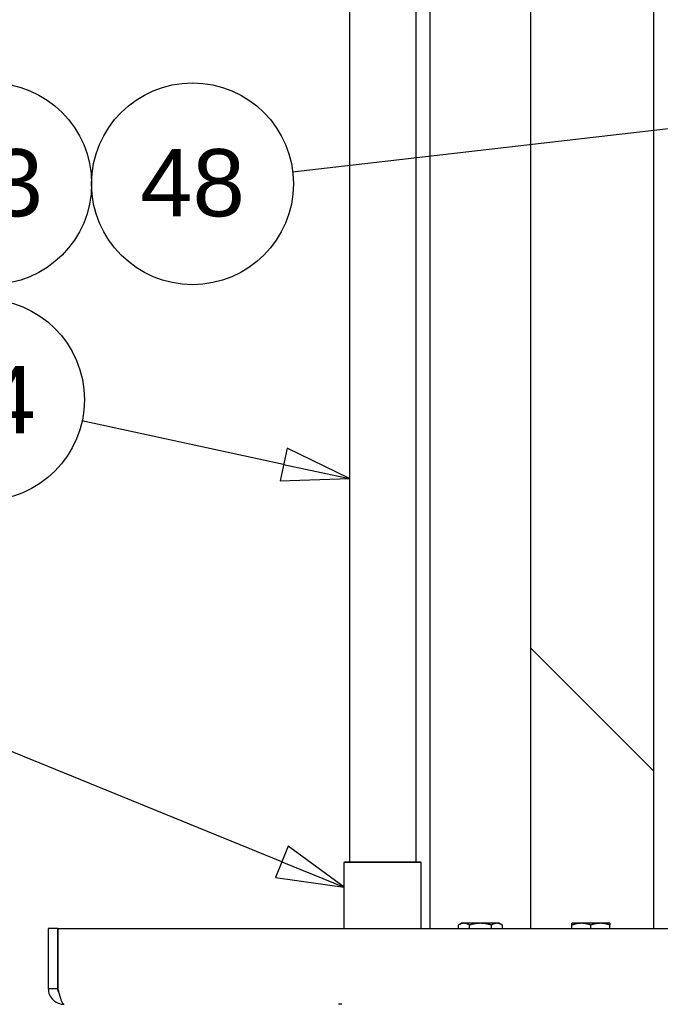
# Paper-space layout 'SHEET_3' of a CAD drawing. Header units: inches. Extents: x 3 to 360, y 8 to 227.
# Tile 25 of 117: x 23 to 36, y 153 to 173. Entities that reach past the tile are written whole.
import ezdxf

# ---------------------------------------------------------------- set-up
doc = ezdxf.new("R2010")
doc.units = ezdxf.units.IN
doc.header["$LTSCALE"] = 10.666667
doc.header["$MEASUREMENT"] = 0
doc.layers.get('0').update_dxf_attribs({"lineweight": 25})
doc.layers.add('DIMEN', color=7, linetype='Continuous', lineweight=25)
doc.styles.add('Current-ANSI', font='arial.ttf')

# ---------------------------------------------------------------- blocks, each defined once
blk = doc.blocks.new('Balloon92')
at = {"layer": 'DIMEN', "linetype": 'Continuous', "lineweight": 25}
for p, q in [((2.6585, 15.3778), (2.2839, 15.4587)), ((2.6651, 15.4083), (2.6519, 15.3472)), ((2.7807, 15.3514), (2.6651, 15.4083)), ((2.6585, 15.3778), (2.7807, 15.3514)), ((2.6519, 15.3472), (2.7807, 15.3514))]:
    blk.add_line(p, q, dxfattribs=at)
at = {"layer": 'DIMEN', "linetype": 'Continuous', "lineweight": 25, "flags": 128}
blk.add_lwpolyline([(2.6519, 15.3472), (2.7807, 15.3514), (2.6651, 15.4083), (2.6519, 15.3472)], dxfattribs=at)
at = {"layer": 'DIMEN'}
blk.add_circle((2.1011, 15.4981), 0.1875, dxfattribs=at)
blk.add_solid([(2.6519, 15.3472), (2.7807, 15.3514), (2.6651, 15.4083), (2.6519, 15.3472)], dxfattribs=at)
at = {"layer": 'DIMEN', "insert": (2.1011, 15.4981), "char_height": 0.125, "attachment_point": 5, "style": 'Current-ANSI'}
blk.add_mtext('14', dxfattribs=at)
blk = doc.blocks.new('Balloon93')
at = {"layer": 'DIMEN', "linetype": 'Continuous', "lineweight": 25}
for p, q in [((2.0545, 14.884), (1.8641, 14.8523)), ((2.6553, 14.6394), (2.0545, 14.884)), ((2.6671, 14.6683), (2.6435, 14.6104)), ((2.7711, 14.5922), (2.6671, 14.6683)), ((2.6553, 14.6394), (2.7711, 14.5922)), ((2.6435, 14.6104), (2.7711, 14.5922))]:
    blk.add_line(p, q, dxfattribs=at)
at = {"layer": 'DIMEN', "linetype": 'Continuous', "lineweight": 25, "flags": 128}
blk.add_lwpolyline([(2.6435, 14.6104), (2.7711, 14.5922), (2.6671, 14.6683), (2.6435, 14.6104)], dxfattribs=at)
at = {"layer": 'DIMEN'}
blk.add_circle((1.6793, 14.8215), 0.1875, dxfattribs=at)
blk.add_solid([(2.6435, 14.6104), (2.7711, 14.5922), (2.6671, 14.6683), (2.6435, 14.6104)], dxfattribs=at)
at = {"layer": 'DIMEN', "insert": (1.6793, 14.8225), "char_height": 0.125, "attachment_point": 5, "style": 'Current-ANSI'}
blk.add_mtext('15', dxfattribs=at)
blk = doc.blocks.new('Balloon102')
at = {"layer": 'DIMEN', "linetype": 'Continuous', "lineweight": 25}
for p, q in [((3.6871, 16.0375), (3.5593, 16.0542)), ((3.5593, 16.0542), (3.5665, 15.9921)), ((3.5629, 16.0232), (3.6871, 16.0375)), ((3.5665, 15.9921), (3.6871, 16.0375)), ((3.5629, 16.0232), (2.675, 15.9208))]:
    blk.add_line(p, q, dxfattribs=at)
at = {"layer": 'DIMEN', "linetype": 'Continuous', "lineweight": 25, "flags": 128}
blk.add_lwpolyline([(3.5665, 15.9921), (3.6871, 16.0375), (3.5593, 16.0542), (3.5665, 15.9921)], dxfattribs=at)
at = {"layer": 'DIMEN'}
for centre in [(1.7394, 15.8994), (2.1144, 15.8994), (2.4894, 15.8994)]:
    blk.add_circle(centre, 0.1875, dxfattribs=at)
blk.add_solid([(3.5665, 15.9921), (3.6871, 16.0375), (3.5593, 16.0542), (3.5665, 15.9921)], dxfattribs=at)
at = {"layer": 'DIMEN', "char_height": 0.125, "attachment_point": 5, "style": 'Current-ANSI'}
for s, insert in [('42', (1.7394, 15.8994)), ('43', (2.1144, 15.9005)), ('48', (2.4894, 15.9005))]:
    blk.add_mtext(s, dxfattribs=dict(at, insert=insert))

psp = doc.layouts.new('SHEET_3')

# ---------------------------------------------------------------- linework, layer by layer
for p, q in [((35.695, 154.827), (35.695, 196.39)), ((31.258, 154.827), (31.258, 196.14)), ((33.258, 154.827), (33.258, 196.14)), ((29.66, 174.182), (29.66, 156.151)), ((30.98, 174.182), (30.98, 156.151)), ((33.258, 160.39), (35.695, 157.952)), ((29.573, 156.151), (29.558, 156.136)), ((31.083, 156.136), (29.558, 156.136)), ((29.558, 154.827), (29.558, 156.136)), ((29.573, 156.151), (31.068, 156.151)), ((31.068, 156.151), (31.083, 156.136)), ((31.083, 154.827), (31.083, 156.136)), ((23.883, 154.827), (23.695, 154.827)), ((23.695, 154.827), (23.695, 153.64)), ((23.883, 153.64), (23.883, 154.827)), ((23.884, 154.827), (23.884, 153.64)), ((23.884, 154.827), (116.507, 154.827)), ((31.883, 154.933), (31.825, 154.899)), ((31.825, 154.827), (31.825, 154.899)), ((31.933, 154.933), (31.883, 154.933)), ((32.258, 154.933), (31.933, 154.933)), ((32.041, 154.827), (32.041, 154.899)), ((32.583, 154.933), (32.258, 154.933)), ((32.474, 154.827), (32.474, 154.899)), ((32.633, 154.933), (32.583, 154.933)), ((32.633, 154.933), (32.691, 154.899)), ((32.691, 154.827), (32.691, 154.899)), ((34.258, 154.933), (34.07, 154.933)), ((34.07, 154.827), (34.07, 154.899)), ((34.633, 154.933), (34.258, 154.933)), ((34.445, 154.827), (34.445, 154.899)), ((34.82, 154.933), (34.633, 154.933)), ((34.82, 154.827), (34.82, 154.899)), ((23.695, 153.64), (23.883, 153.64)), ((29.508, 153.327), (29.445, 153.327))]:
    psp.add_line(p, q)
for points in [[(31.933, 154.933), (31.883, 154.933), (31.825, 154.899)], [(32.041, 154.899), (31.983, 154.933), (31.933, 154.933)], [(32.258, 154.933), (32.158, 154.933), (32.041, 154.899)], [(32.474, 154.899), (32.358, 154.933), (32.258, 154.933)], [(32.583, 154.933), (32.533, 154.933), (32.474, 154.899)], [(32.691, 154.899), (32.633, 154.933), (32.583, 154.933)], [(34.07, 154.899), (34.07, 154.933), (34.07, 154.933)], [(34.258, 154.933), (34.171, 154.933), (34.07, 154.899)], [(34.445, 154.899), (34.345, 154.933), (34.258, 154.933)], [(34.633, 154.933), (34.546, 154.933), (34.445, 154.899)], [(34.82, 154.899), (34.72, 154.933), (34.633, 154.933)], [(34.82, 154.933), (34.82, 154.933), (34.82, 154.899)]]:
    psp.add_rational_spline(points, [1, 1.0379548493, 1], degree=2)
for points, knots in [([(23.695, 153.64), (23.695, 153.556), (23.731, 153.473), (23.791, 153.414), (23.849, 153.359), (23.928, 153.327), (24.008, 153.327)], [-1, -1, -1, -1, -0.4877015, -0.4877015, -0.4877015, 0, 0, 0, 0]), ([(23.9, 153.577), (23.915, 153.516), (23.931, 153.458), (23.947, 153.414), (23.968, 153.359), (23.988, 153.327), (24.008, 153.327)], [-0.8725123, -0.8725123, -0.8725123, -0.8725123, -0.4877015, -0.4877015, -0.4877015, 0, 0, 0, 0])]:
    psp.add_open_spline(points, degree=3, knots=knots)
for points in [[(23.9, 153.577), (23.889, 153.596), (23.883, 153.618), (23.883, 153.64)], [(23.884, 153.64), (23.889, 153.619), (23.894, 153.598), (23.9, 153.577)]]:
    psp.add_open_spline(points, degree=3)

# ---------------------------------------------------------------- block references
at = {"layer": 'DIMEN', "xscale": 10.66666666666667, "yscale": 10.66666666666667, "zscale": 10.66666666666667}
for name in ['Balloon102', 'Balloon92', 'Balloon93']:
    psp.add_blockref(name, (0, 0), dxfattribs=at)

doc.saveas('drawing.dxf')
